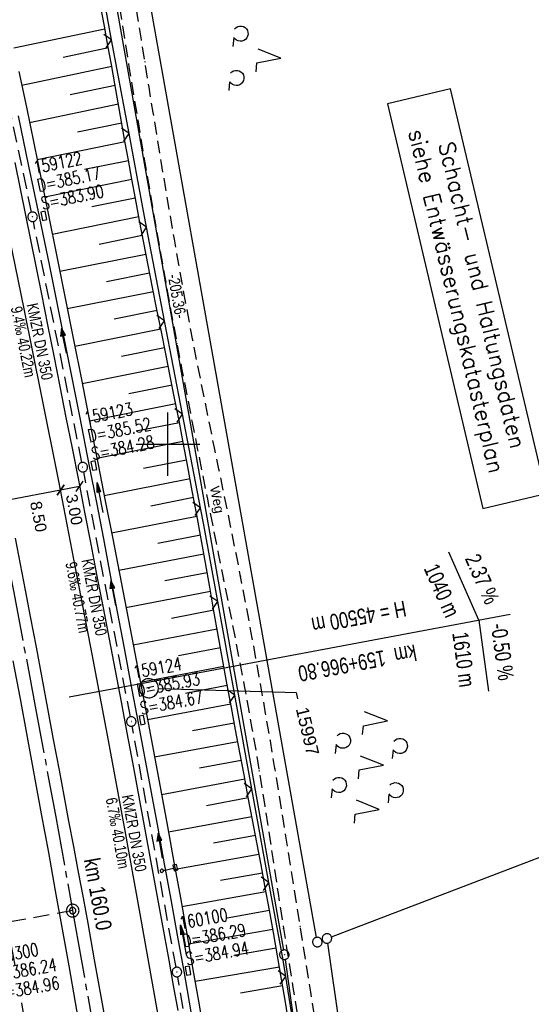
# Model space of a CAD drawing. Extents: x 510974 to 511465, y 465323 to 466289.
# Tile 11 of 43: x 511277 to 511357, y 465512 to 465667. Entities that reach past the tile are written whole.
import ezdxf
from ezdxf import colors
from ezdxf.entities.mleader import LeaderData, LeaderLine
from ezdxf.math import Vec2, Vec3

# ---------------------------------------------------------------- set-up
doc = ezdxf.new("R2010")
doc.units = 0
doc.header["$LTSCALE"] = 10
doc.header["$MEASUREMENT"] = 0
for name, pattern in [('ACHSE', [5.5, 4, -0.5, 0.5, -0.5]), ('AUSGEZOGEN', [0]), ('LT00', [0]), ('LT02', [0.4, 0.2, -0.2]), ('LT11', [0.3, 0.2, -0.1]), ('LT17', [0.15, 0.1, -0.05]), ('STRICHLINIE2', [0.375, 0.25, -0.125])]:
    doc.linetypes.add(name, pattern=pattern)
doc.layers.get('0').update_dxf_attribs({"linetype": 'LT00'})
for name, color, linetype in [('--EK_FBR', 1, 'LT00'), ('--EK_Halt-Pfeil', 4, 'LT00'), ('--EK_Haltung', 7, 'STRICHLINIE2'), ('--EK_Haltung-Text', 140, 'LT00'), ('--EK_Schacht-Text', 5, 'LT00'), ('--EK_ST-93-1', 30, 'LT17'), ('--EL_DFK_AB_L', 21, 'LT00'), ('--EL_DFK_AB_P', 7, 'LT00'), ('--EL_Halt-Pfeil', 4, 'LT00'), ('--EL_Haltung', 182, 'STRICHLINIE2'), ('--EL_Haltung-Text', 182, 'LT00'), ('--EL_TEXT_KASTEN', 182, 'Continuous'), ('-AX-093', 35, 'ACHSE'), ('-GRA-20O', 20, 'LT00'), ('-ST-93-1', 250, 'LT00'), ('-ST-93-5', 250, 'LT00'), ('ABSTAND', 8, 'LT00'), ('BEMAßUNG', 255, 'Continuous'), ('DFK_AB_L', 21, 'LT00'), ('DFK_AB_P', 7, 'LT00'), ('DFK_GZPKT', 250, 'LT00'), ('DFK_KATASTER', 250, 'LT00'), ('DFK_NUTZUNG', 250, 'LT00'), ('FELDWEG_TEXT', 1, 'Continuous'), ('FESTPKT_TEXT_A', 211, 'LT00'), ('PFEIL', 140, 'AUSGEZOGEN'), ('V102_AFBR_BAB', 250, 'LT00'), ('V102_BOESCH', 250, 'LT00'), ('V102_BOSCHUNG', 250, 'LT00'), ('V102_FELDWEG', 250, 'LT11'), ('V102_GRABEN', 250, 'LT00'), ('V102_KA_PRUF', 182, 'LT00'), ('V102_LD_MARK', 250, 'LT00'), ('V102_LG_MARK', 51, 'LT02'), ('V102_PKT_AU', 211, 'LT00'), ('V102_RASTER', 250, 'LT00'), ('V102_SCHILD_K', 1, 'LT00'), ('V102_SINKK', 182, 'LT00'), ('V102_ZAUN', 40, 'LT00')]:
    doc.layers.add(name, color=color, linetype=linetype)
doc.styles.add('Arial', font='ARIAL.TTF')
doc.styles.add('Arial Fett', font='txt', dxfattribs={"width": 0.8})
doc.styles.add('Beschrift', font='ARIAL.TTF')
doc.styles.add('Haltungsbeschriftung', font='ARIAL.TTF', dxfattribs={"width": 0.75})
doc.styles.add('ROMANS', font='romans.shx', dxfattribs={"width": 0.8})
doc.styles.add('schachtbeschriftung', font='romans.shx', dxfattribs={"width": 0.75, "height": 2})
doc.styles.get("Standard").update_dxf_attribs({"font": 'ARIAL.TTF'})

# ---------------------------------------------------------------- blocks, each defined once
blk = doc.blocks.new('SYMB7010')
at = {"color": 0, "linetype": 'ByBlock'}
for points in [[(-0.031408, 0.499213), (-0.093728, 0.49134), (-0.15457, 0.475719), (-0.212975, 0.452595), (-0.268021, 0.422333), (-0.31884, 0.385411), (-0.36463, 0.342411), (-0.40467, 0.29401), (-0.438329, 0.240973), (-0.465074, 0.184136), (-0.484486, 0.124395), (-0.496256, 0.062692), (-0.5002, 0)], [(-0.5002, 0), (-0.496256, -0.062692), (-0.484486, -0.124395), (-0.465075, -0.184136), (-0.438329, -0.240973), (-0.404671, -0.29401), (-0.36463, -0.342411), (-0.31884, -0.385411), (-0.268021, -0.422333), (-0.212975, -0.452595), (-0.154571, -0.475719), (-0.093728, -0.49134), (-0.031408, -0.499213), (0.031408, -0.499213)], [(0.5002, 0), (0.496256, 0.062692), (0.484485, 0.124395), (0.465074, 0.184136), (0.438329, 0.240973), (0.40467, 0.29401), (0.36463, 0.342411), (0.31884, 0.385411), (0.268021, 0.422333), (0.212975, 0.452595), (0.15457, 0.475719), (0.093728, 0.49134), (0.031408, 0.499213), (-0.031408, 0.499213)], [(0.031408, -0.499213), (0.093728, -0.491341), (0.15457, -0.475719), (0.212975, -0.452595), (0.268021, -0.422333), (0.31884, -0.385411), (0.36463, -0.342411), (0.404671, -0.294011), (0.438329, -0.240974), (0.465075, -0.184136), (0.484486, -0.124395), (0.496256, -0.062692), (0.500201, 0)]]:
    blk.add_lwpolyline(points, dxfattribs=at)
blk = doc.blocks.new('SYMB0003')
at = {"color": 0, "linetype": 'ByBlock'}
for p, q in [((-0.015712, 0), (0.010166, 0.012015)), ((0, -0.021257), (-0.015712, 0)), ((0.010166, 0.012015), (0, -0.021257))]:
    blk.add_line(p, q, dxfattribs=at)
for points in [[(-0.031395, 0.499013), (-0.093691, 0.491144), (-0.154509, 0.475528), (-0.21289, 0.452414), (-0.267913, 0.422164), (-0.318712, 0.385257), (-0.364484, 0.342274), (-0.404509, 0.293893), (-0.438154, 0.240877), (-0.464888, 0.184062), (-0.484292, 0.124345), (-0.496058, 0.062667), (-0.5, 0)], [(-0.5, 0), (-0.496058, -0.062667), (-0.484292, -0.124345), (-0.464888, -0.184062), (-0.438154, -0.240877), (-0.404509, -0.293893), (-0.364485, -0.342274), (-0.318712, -0.385257), (-0.267914, -0.422164), (-0.21289, -0.452414), (-0.154509, -0.475529), (-0.093691, -0.491144), (-0.031395, -0.499014), (0.031395, -0.499014)], [(0.5, 0), (0.496057, 0.062667), (0.484292, 0.124345), (0.464888, 0.184062), (0.438153, 0.240877), (0.404509, 0.293893), (0.364484, 0.342274), (0.318712, 0.385257), (0.267913, 0.422164), (0.21289, 0.452414), (0.154509, 0.475528), (0.093691, 0.491144), (0.031395, 0.499013), (-0.031395, 0.499013)], [(0.031395, -0.499014), (0.093691, -0.491144), (0.154509, -0.475529), (0.21289, -0.452414), (0.267914, -0.422164), (0.318712, -0.385257), (0.364485, -0.342274), (0.404509, -0.293893), (0.438154, -0.240877), (0.464889, -0.184062), (0.484292, -0.124345), (0.496058, -0.062667), (0.5, 0)]]:
    blk.add_lwpolyline(points, dxfattribs=at)
blk = doc.blocks.new('SYMB7200')
at = {"color": 0, "linetype": 'ByBlock'}
for p, q in [((-0.255, 0.315), (-0.115, 0.315)), ((0.445, 0.315), (0.585, 0.315)), ((0, 0.185), (-0.11, -0.185)), ((0.7, 0.185), (0.59, -0.185)), ((-0.255, -0.585), (-0.115, -0.585)), ((0.445, -0.585), (0.585, -0.585))]:
    blk.add_line(p, q, dxfattribs=at)
for points in [[(-0.393816, 0.316692), (-0.416239, 0.337055), (-0.432849, 0.362384), (-0.442589, 0.391064), (-0.444836, 0.42127), (-0.439449, 0.451077), (-0.426769, 0.478585), (-0.407606, 0.502042), (-0.38318, 0.519953), (-0.355047, 0.531177), (-0.325, 0.535), (-0.294953, 0.531177), (-0.26682, 0.519953), (-0.242394, 0.502042), (-0.223231, 0.478585), (-0.210551, 0.451077), (-0.205164, 0.42127), (-0.207411, 0.391064), (-0.21715, 0.362383), (-0.233761, 0.337055), (-0.256184, 0.316692)], [(0.306184, 0.316692), (0.283761, 0.337055), (0.267151, 0.362383), (0.257411, 0.391064), (0.255164, 0.42127), (0.260551, 0.451077), (0.273231, 0.478585), (0.292394, 0.502042), (0.31682, 0.519953), (0.344953, 0.531177), (0.375, 0.535), (0.405047, 0.531177), (0.43318, 0.519953), (0.457606, 0.502041), (0.476769, 0.478585), (0.489449, 0.451077), (0.494836, 0.42127), (0.492589, 0.391064), (0.48285, 0.362383), (0.466239, 0.337055), (0.443816, 0.316692)], [(-0.45, -0.185), (-0.59, -0.185), (-0.7, 0.185), (-0.81, -0.185)], [(0.25, -0.185), (0.11, -0.185), (0, 0.185)], [(0.95, -0.185), (0.81, -0.185), (0.7, 0.185)], [(-0.393815, -0.583308), (-0.416239, -0.562945), (-0.432849, -0.537616), (-0.442589, -0.508936), (-0.444836, -0.47873), (-0.439448, -0.448923), (-0.426769, -0.421415), (-0.407606, -0.397958), (-0.38318, -0.380047), (-0.355047, -0.368823), (-0.325, -0.365), (-0.294953, -0.368823), (-0.26682, -0.380047), (-0.242394, -0.397959), (-0.223231, -0.421415), (-0.210551, -0.448923), (-0.205164, -0.47873), (-0.207411, -0.508936), (-0.217151, -0.537617), (-0.233761, -0.562945), (-0.256184, -0.583308)], [(0.306185, -0.583308), (0.283761, -0.562945), (0.267151, -0.537616), (0.257411, -0.508936), (0.255164, -0.47873), (0.260552, -0.448923), (0.273231, -0.421415), (0.292394, -0.397958), (0.31682, -0.380047), (0.344953, -0.368823), (0.375, -0.365), (0.405047, -0.368823), (0.43318, -0.380047), (0.457606, -0.397959), (0.476769, -0.421415), (0.489449, -0.448923), (0.494836, -0.47873), (0.492589, -0.508936), (0.482849, -0.537617), (0.466239, -0.562945), (0.443815, -0.583308)]]:
    blk.add_lwpolyline(points, dxfattribs=at)
blk = doc.blocks.new('Pfreil3')
at = {"layer": 'PFEIL'}
blk.add_hatch(color=256, dxfattribs=at).paths.add_polyline_path([(-1.55, 0.27), (-1.55, -0.27), (0, 0)])
for p, q in [((-1.55, 0), (-4.83, 0)), ((-1.55, -0.27), (-1.55, 0.27)), ((-1.55, 0.27), (0, 0)), ((0, 0), (-1.55, -0.27))]:
    blk.add_line(p, q, dxfattribs=at)
blk = doc.blocks.new('SYMB0011')
at = {"color": 0, "linetype": 'ByBlock'}
for p, q in [((0.5, 0), (-0.5, 0)), ((0, 0.5), (0, -0.5))]:
    blk.add_line(p, q, dxfattribs=at)
blk = doc.blocks.new('SYMB1263')
at = {"color": 0, "linetype": 'ByBlock'}
for p, q in [((0.014231, 0.098982), (-0.014231, 0.098982)), ((-0.014231, -0.098982), (0.014232, -0.098982))]:
    blk.add_line(p, q, dxfattribs=at)
for points in [[(0, 0.1), (0, 0.75), (0.18, 0.75), (0.18, 1), (-0.18, 1), (-0.18, 0.75), (0, 0.75)], [(-0.014231, 0.098982), (-0.041542, 0.090963), (-0.065486, 0.075575), (-0.084125, 0.054064), (-0.095949, 0.028173), (-0.1, 0)], [(-0.1, 0), (-0.095949, -0.028173), (-0.084125, -0.054064), (-0.065486, -0.075575), (-0.041541, -0.090963), (-0.014231, -0.098982)], [(0.1, 0), (0.095949, 0.028173), (0.084125, 0.054064), (0.065486, 0.075575), (0.041541, 0.090963), (0.014231, 0.098982)], [(0.014232, -0.098982), (0.041542, -0.090963), (0.065486, -0.075575), (0.084125, -0.054064), (0.095949, -0.028173), (0.1, 0)]]:
    blk.add_lwpolyline(points, dxfattribs=at)
blk = doc.blocks.new('SYMB0024')
at = {"color": 0, "linetype": 'ByBlock'}
for p, q in [((-0.5, 0.5), (0, 0)), ((0, 0), (0.5, 0.5))]:
    blk.add_line(p, q, dxfattribs=at)
blk = doc.blocks.new('_Oblique')
at = {"color": 0, "linetype": 'ByBlock', "lineweight": -2}
blk.add_line((-0.5, -0.5), (0.5, 0.5), dxfattribs=at)
blk = doc.blocks.new('_None')
blk = doc.blocks.new('SYMB0652')
at = {"color": 0, "linetype": 'ByBlock'}
blk.add_lwpolyline([(-0.15, -0.075), (0.15, -0.075), (0.15, 0.075), (-0.15, 0.075), (-0.15, -0.075)], dxfattribs=at)
blk = doc.blocks.new('SYMB0070')
at = {"color": 0, "linetype": 'ByBlock'}
for p, q in [((-0.5, 0), (0.2, 0)), ((0.5, 0), (0.2, 0.1)), ((0.2, 0.1), (0.2, 0)), ((0.468, 0), (0.21, 0.086)), ((0.21, 0.086), (0.21, -0.086)), ((0.21, -0.086), (0.468, 0)), ((0.22, -0.072), (0.437, 0)), ((0.23, -0.058), (0.405, 0)), ((0.24, -0.045), (0.374, 0)), ((0.342, 0), (0.25, 0.031)), ((0.25, 0.031), (0.25, -0.031)), ((0.25, -0.031), (0.342, 0)), ((0.26, -0.017), (0.31, 0)), ((0.27, -0.003), (0.279, 0))]:
    blk.add_line(p, q, dxfattribs=at)
for points in [[(0.2, 0), (0.2, -0.1), (0.5, 0)], [(0.437, 0), (0.22, 0.072), (0.22, -0.072)], [(0.405, 0), (0.23, 0.058), (0.23, -0.058)], [(0.374, 0), (0.24, 0.045), (0.24, -0.045)], [(0.31, 0), (0.26, 0.017), (0.26, -0.017)], [(0.279, 0), (0.27, 0.003), (0.27, -0.003)]]:
    blk.add_lwpolyline(points, dxfattribs=at)
blk = doc.blocks.new('SYMB7201')
at = {"color": 0, "linetype": 'ByBlock'}
for p, q in [((0, 0.385), (-0.11, 0.015)), ((-0.255, -0.385), (-0.115, -0.385)), ((0.445, -0.385), (0.585, -0.385))]:
    blk.add_line(p, q, dxfattribs=at)
for points in [[(0.25, 0.015), (0.11, 0.015), (0, 0.385)], [(-0.393816, -0.383308), (-0.416239, -0.362945), (-0.432849, -0.337617), (-0.442589, -0.308936), (-0.444836, -0.27873), (-0.439449, -0.248923), (-0.426769, -0.221415), (-0.407606, -0.197958), (-0.38318, -0.180047), (-0.355047, -0.168823), (-0.325, -0.165), (-0.294953, -0.168823), (-0.26682, -0.180047), (-0.242394, -0.197959), (-0.223231, -0.221415), (-0.210551, -0.248923), (-0.205164, -0.27873), (-0.207411, -0.308936), (-0.21715, -0.337617), (-0.233761, -0.362945), (-0.256184, -0.383308)], [(0.306185, -0.383308), (0.283761, -0.362945), (0.267151, -0.337617), (0.257411, -0.308936), (0.255164, -0.27873), (0.260552, -0.248923), (0.273231, -0.221415), (0.292394, -0.197958), (0.31682, -0.180047), (0.344953, -0.168823), (0.375, -0.165), (0.405047, -0.168823), (0.43318, -0.180047), (0.457606, -0.197959), (0.476769, -0.221415), (0.489449, -0.248923), (0.494836, -0.27873), (0.492589, -0.308936), (0.48285, -0.337617), (0.466239, -0.362945), (0.443816, -0.383308)]]:
    blk.add_lwpolyline(points, dxfattribs=at)
blk = doc.blocks.new('SYMB2')
at = {"color": 0, "linetype": 'ByBlock', "flags": 128}
for points in [[(-0.031395, 0.499013), (-0.093691, 0.491144), (-0.154509, 0.475528), (-0.21289, 0.452414), (-0.267913, 0.422164), (-0.318712, 0.385257), (-0.364484, 0.342274), (-0.404509, 0.293893), (-0.438154, 0.240877), (-0.464888, 0.184062), (-0.484292, 0.124345), (-0.496058, 0.062667), (-0.5, 0)], [(-0.5, 0), (-0.496058, -0.062667), (-0.484292, -0.124345), (-0.464888, -0.184062), (-0.438154, -0.240877), (-0.404509, -0.293893), (-0.364485, -0.342274), (-0.318712, -0.385257), (-0.267914, -0.422164), (-0.21289, -0.452414), (-0.154509, -0.475529), (-0.093691, -0.491144), (-0.031395, -0.499014), (0.031395, -0.499014)], [(0.5, 0), (0.496057, 0.062667), (0.484292, 0.124345), (0.464888, 0.184062), (0.438153, 0.240877), (0.404509, 0.293893), (0.364484, 0.342274), (0.318712, 0.385257), (0.267913, 0.422164), (0.21289, 0.452414), (0.154509, 0.475528), (0.093691, 0.491144), (0.031395, 0.499013), (-0.031395, 0.499013)], [(0.031395, -0.499014), (0.093691, -0.491144), (0.154509, -0.475529), (0.21289, -0.452414), (0.267914, -0.422164), (0.318712, -0.385257), (0.364485, -0.342274), (0.404509, -0.293893), (0.438154, -0.240877), (0.464889, -0.184062), (0.484292, -0.124345), (0.496058, -0.062667), (0.5, 0)]]:
    blk.add_lwpolyline(points, dxfattribs=at)

msp = doc.modelspace()

# ---------------------------------------------------------------- linework, layer by layer
at = {"layer": '--EK_FBR'}
for points in [[(511275.88, 465644.35), (511276.73, 465640.2), (511277.57, 465636.06), (511278.4, 465631.91), (511279.23, 465627.76), (511280.06, 465623.61), (511281.04, 465618.76), (511282.01, 465613.91), (511282.98, 465609.06), (511283.94, 465604.21), (511284.9, 465599.36), (511285.89, 465594.33), (511286.87, 465589.3), (511287.85, 465584.26), (511288.82, 465579.23), (511289.79, 465574.2), (511290.73, 465569.28), (511291.67, 465564.36), (511292.61, 465559.44), (511293.54, 465554.51), (511294.47, 465549.59), (511295.53, 465543.88), (511296.59, 465538.16), (511297.64, 465532.44), (511298.68, 465526.72), (511299.41, 465522.74), (511300.13, 465518.75), (511300.84, 465514.76), (511301.55, 465510.78)], [(511275.96, 465585.21), (511276.75, 465581.1), (511277.53, 465576.98), (511278.31, 465572.87), (511279.22, 465568.03), (511280.13, 465563.18), (511281.03, 465558.34), (511281.94, 465553.49), (511282.85, 465548.65), (511283.61, 465544.64), (511284.36, 465540.62), (511285.12, 465536.61), (511285.87, 465532.59), (511286.62, 465528.57), (511287.36, 465524.56), (511288.4, 465518.79), (511289.44, 465513.03), (511290.46, 465507.26)], [(511286.45, 465506.34), (511285.44, 465512.09), (511284.42, 465517.84), (511283.4, 465523.59), (511282.31, 465529.65), (511281.22, 465535.71), (511280.11, 465541.77), (511279, 465547.83), (511277.88, 465553.85), (511276.76, 465559.87), (511275.63, 465565.88)]]:
    msp.add_lwpolyline(points, dxfattribs=at)
at = {"layer": '--EK_Haltung'}
for p, q in [((511278.52, 465636.53), (511270.57, 465674.38)), ((511286.45, 465597.11), (511278.82, 465635.06)), ((511294.08, 465557.06), (511286.73, 465595.63)), ((511301.27, 465517.61), (511294.36, 465555.59)), ((511308.02, 465477.84), (511301.53, 465516.13))]:
    msp.add_line(p, q, dxfattribs=at)
at = {"layer": '--EK_ST-93-1', "ltscale": 2.5}
msp.add_line((511284.99, 465526.53), (511245.62, 465519.42), dxfattribs=at)
at = {"layer": '--EL_DFK_AB_L'}
for p, q in [((511282.68, 465721.07), (511318.19, 465520.33)), ((511318.43, 465518.85), (511337.63, 465383.23))]:
    msp.add_line(p, q, dxfattribs=at)
at = {"layer": '--EL_Haltung'}
for p, q in [((511278.52, 465636.53), (511270.57, 465674.38)), ((511286.45, 465597.11), (511278.82, 465635.06)), ((511294.08, 465557.06), (511286.73, 465595.63)), ((511301.27, 465517.61), (511294.36, 465555.59)), ((511308.02, 465477.84), (511301.53, 465516.13))]:
    msp.add_line(p, q, dxfattribs=at)
at = {"layer": '--EL_TEXT_KASTEN'}
msp.add_lwpolyline([(511334.56, 465653.59), (511349.6, 465589.86), (511359.55, 465592.21), (511344.51, 465655.94)], close=True, dxfattribs=at)
at = {"layer": '-AX-093', "ltscale": 0.2}
msp.add_lwpolyline([(511256.78, 465669.74), (511260.5, 465652.15), (511264.17, 465634.55), (511267.76, 465616.93), (511271.28, 465599.3), (511274.73, 465581.66), (511275.65, 465576.92), (511279, 465559.25), (511282.27, 465541.58), (511285.46, 465523.88), (511288.58, 465506.18), (511291.61, 465488.46), (511294.57, 465470.73), (511297.45, 465452.98), (511300.25, 465435.22), (511302.97, 465417.45), (511305.61, 465399.67), (511308.17, 465381.87), (511310.65, 465364.07), (511312.22, 465352.48)], dxfattribs=at)
at = {"layer": '-GRA-20O'}
for p, q in [((511348.94, 465572.29), (511344.21, 465582.96)), ((511297.13, 465562.58), (511353.86, 465573.21)), ((511348.94, 465572.29), (511350.46, 465561.12)), ((511284.42, 465560.2), (511297.13, 465562.58))]:
    msp.add_line(p, q, dxfattribs=at)
at = {"layer": 'BEMAßUNG'}
for p, q in [((511283.08, 465592.76), (511274.82, 465591.15)), ((511286.08, 465593.35), (511283.08, 465592.76))]:
    msp.add_line(p, q, dxfattribs=at)
at = {"layer": 'DFK_AB_L'}
for p, q in [((511282.68, 465721.07), (511318.19, 465520.33)), ((511318.43, 465518.85), (511337.63, 465383.23))]:
    msp.add_line(p, q, dxfattribs=at)
at = {"layer": 'DFK_KATASTER'}
for p, q in [((511323.39, 465522.32), (511294.4, 465685.09)), ((511325.73, 465522.42), (511373.79, 465540.8)), ((511324.22, 465521.84), (511324.33, 465521.89)), ((511325.14, 465521.41), (511330.95, 465480.34))]:
    msp.add_line(p, q, dxfattribs=at)
at = {"layer": 'V102_AFBR_BAB'}
for points in [[(511275.88, 465644.35), (511276.73, 465640.2), (511277.57, 465636.06), (511278.4, 465631.91), (511279.23, 465627.76), (511280.06, 465623.61), (511281.04, 465618.76), (511282.01, 465613.91), (511282.98, 465609.06), (511283.94, 465604.21), (511284.9, 465599.36), (511285.89, 465594.33), (511286.87, 465589.3), (511287.85, 465584.26), (511288.82, 465579.23), (511289.79, 465574.2), (511290.73, 465569.28), (511291.67, 465564.36), (511292.61, 465559.44), (511293.54, 465554.51), (511294.47, 465549.59), (511295.53, 465543.88), (511296.59, 465538.16), (511297.64, 465532.44), (511298.68, 465526.72), (511299.41, 465522.74), (511300.13, 465518.75), (511300.84, 465514.76), (511301.55, 465510.78)], [(511275.96, 465585.21), (511276.75, 465581.1), (511277.53, 465576.98), (511278.31, 465572.87), (511279.22, 465568.03), (511280.13, 465563.18), (511281.03, 465558.34), (511281.94, 465553.49), (511282.85, 465548.65), (511283.61, 465544.64), (511284.36, 465540.62), (511285.12, 465536.61), (511285.87, 465532.59), (511286.62, 465528.57), (511287.36, 465524.56), (511288.4, 465518.79), (511289.44, 465513.03), (511290.46, 465507.26)], [(511286.45, 465506.34), (511285.44, 465512.09), (511284.42, 465517.84), (511283.4, 465523.59), (511282.31, 465529.65), (511281.22, 465535.71), (511280.11, 465541.77), (511279, 465547.83), (511277.88, 465553.85), (511276.76, 465559.87), (511275.63, 465565.88)]]:
    msp.add_lwpolyline(points, dxfattribs=at)
at = {"layer": 'V102_BOESCH'}
msp.add_lwpolyline([(511319.09, 465508.44), (511318.48, 465512.1), (511317.86, 465515.76), (511317.24, 465519.42), (511316.6, 465523.08), (511315.96, 465526.63), (511315.31, 465530.18), (511314.66, 465533.72), (511313.99, 465537.27), (511313.32, 465540.81), (511312.65, 465544.36), (511311.98, 465547.9), (511311.31, 465551.45), (511310.64, 465554.99), (511309.98, 465558.54), (511309.29, 465562.33), (511308.6, 465566.12), (511307.92, 465569.91), (511307.24, 465573.7), (511306.57, 465577.49), (511305.89, 465581.28), (511305.21, 465585.08), (511304.52, 465588.87), (511303.83, 465592.65), (511303.13, 465596.44), (511302.41, 465600.23), (511301.74, 465603.72), (511301.05, 465607.22), (511300.36, 465610.72), (511299.66, 465614.21), (511298.96, 465617.7), (511298.26, 465621.2), (511297.56, 465624.69), (511296.87, 465628.19), (511296.19, 465631.69), (511295.52, 465635.19), (511294.86, 465638.69), (511294.3, 465641.7), (511293.76, 465644.71), (511293.22, 465647.72), (511292.69, 465650.74), (511292.16, 465653.75), (511291.62, 465656.76), (511291.09, 465659.78), (511290.55, 465662.79), (511290, 465665.8), (511289.44, 465668.81)], dxfattribs=at)
at = {"layer": 'V102_BOSCHUNG'}
for p, q in [((511275.74, 465662.4), (511290.07, 465665.41)), ((511283.48, 465660.96), (511290.61, 465662.46)), ((511276.97, 465656.53), (511291.14, 465659.51)), ((511284.62, 465655.07), (511291.66, 465656.55)), ((511278.19, 465650.67), (511292.19, 465653.58)), ((511285.75, 465649.18), (511292.71, 465650.61)), ((511279.4, 465644.82), (511293.24, 465647.65)), ((511286.88, 465643.29), (511293.76, 465644.69)), ((511280.6, 465638.94), (511294.3, 465641.74)), ((511288.02, 465637.4), (511294.84, 465638.79)), ((511281.79, 465633.06), (511295.39, 465635.84)), ((511289.17, 465631.51), (511295.96, 465632.88)), ((511282.97, 465627.21), (511296.53, 465629.92)), ((511290.34, 465625.62), (511297.11, 465626.96)), ((511284.15, 465621.34), (511297.7, 465624.02)), ((511291.51, 465619.74), (511298.28, 465621.08)), ((511285.32, 465615.45), (511298.87, 465618.14)), ((511292.68, 465613.85), (511299.46, 465615.2)), ((511286.48, 465609.57), (511300.05, 465612.25)), ((511293.85, 465607.97), (511300.64, 465609.31)), ((511287.64, 465603.68), (511301.22, 465606.37)), ((511295.01, 465602.08), (511301.79, 465603.43)), ((511288.8, 465597.79), (511302.36, 465600.48)), ((511296.15, 465596.19), (511302.92, 465597.53)), ((511289.96, 465591.9), (511303.47, 465594.58)), ((511297.28, 465590.3), (511304.02, 465591.62)), ((511291.1, 465586.04), (511304.56, 465588.66)), ((511298.39, 465584.4), (511305.1, 465585.69)), ((511292.25, 465580.16), (511305.63, 465582.74)), ((511299.49, 465578.5), (511306.16, 465579.78)), ((511293.39, 465574.27), (511306.68, 465576.83)), ((511300.58, 465572.6), (511307.21, 465573.88)), ((511294.52, 465568.38), (511307.74, 465570.92)), ((511301.68, 465566.7), (511308.27, 465567.97)), ((511295.65, 465562.49), (511308.8, 465565.02)), ((511302.77, 465560.8), (511309.34, 465562.05)), ((511296.77, 465556.62), (511309.88, 465559.09)), ((511303.87, 465554.91), (511310.43, 465556.13)), ((511297.88, 465550.74), (511310.98, 465553.18)), ((511304.98, 465549.01), (511311.54, 465550.23)), ((511298.98, 465544.84), (511312.09, 465547.28)), ((511306.09, 465543.11), (511312.65, 465544.33)), ((511300.06, 465538.95), (511313.22, 465541.37)), ((511307.19, 465537.21), (511313.78, 465538.41)), ((511301.13, 465533.07), (511314.33, 465535.45)), ((511308.27, 465531.31), (511314.88, 465532.5)), ((511302.19, 465527.18), (511315.43, 465529.54)), ((511309.34, 465525.41), (511315.97, 465526.58)), ((511303.23, 465521.3), (511316.5, 465523.61)), ((511310.39, 465519.5), (511317.02, 465520.66)), ((511304.26, 465515.4), (511317.54, 465517.69)), ((511311.4, 465513.59), (511318.04, 465514.72))]:
    msp.add_line(p, q, dxfattribs=at)
at = {"layer": 'V102_FELDWEG', "flags": 128}
for points in [[(511263.37, 466244.57), (511263.65, 466241.52), (511264.31, 466234.37), (511264.96, 466227.23), (511265.61, 466220.08), (511266.36, 466211.65), (511267.11, 466203.22), (511267.85, 466194.79), (511268.58, 466186.36), (511269.31, 466177.93), (511269.82, 466172), (511270.34, 466166.07), (511270.85, 466160.14), (511271.36, 466154.21), (511271.88, 466148.28), (511272.4, 466142.35), (511272.92, 466136.42), (511273.32, 466132.02), (511273.72, 466127.62), (511274.12, 466123.22), (511274.51, 466118.81), (511274.91, 466114.41), (511275.29, 466110), (511275.68, 466105.6), (511276.05, 466101.2), (511276.41, 466096.79), (511276.76, 466092.38), (511277.07, 466088.35), (511277.36, 466084.31), (511277.65, 466080.27), (511277.93, 466076.23), (511278.21, 466072.19), (511278.48, 466068.15), (511278.75, 466064.11), (511279.02, 466060.07), (511279.29, 466056.03), (511279.56, 466051.99), (511279.93, 466046.56), (511280.31, 466041.14), (511280.69, 466035.71), (511281.08, 466030.29), (511281.47, 466024.86), (511281.85, 466019.44), (511282.24, 466014.01), (511282.62, 466008.59), (511282.9, 466004.49), (511283.19, 466000.39), (511283.47, 465996.29), (511283.76, 465992.19), (511284.05, 465988.09), (511284.34, 465983.99), (511284.65, 465979.89), (511284.96, 465975.79), (511285.28, 465971.69), (511285.61, 465967.6), (511285.94, 465963.59), (511286.29, 465959.58), (511286.65, 465955.58), (511287.01, 465951.57), (511287.38, 465947.56), (511287.75, 465943.56), (511288.12, 465939.55), (511288.48, 465935.55), (511288.85, 465931.54), (511289.21, 465927.53), (511289.56, 465923.53), (511289.9, 465919.52), (511290.16, 465916.33), (511290.42, 465913.14), (511290.68, 465909.95), (511290.93, 465906.76), (511291.19, 465903.57), (511291.46, 465900.38), (511291.73, 465897.19), (511292.02, 465894), (511292.32, 465890.82), (511292.57, 465888.22), (511292.84, 465885.61), (511293.11, 465883.01), (511293.38, 465880.41), (511293.65, 465877.81), (511293.93, 465875.21), (511294.2, 465872.61), (511294.46, 465870.01), (511294.72, 465867.41), (511294.96, 465864.81), (511295.24, 465861.6), (511295.51, 465858.4), (511295.76, 465855.19), (511295.99, 465851.98), (511296.21, 465848.77), (511296.43, 465845.57), (511296.63, 465842.36), (511296.83, 465839.15), (511297.15, 465833.89), (511297.46, 465828.63), (511297.77, 465823.38), (511298.07, 465818.12), (511298.36, 465812.86), (511298.66, 465807.61), (511298.95, 465802.35), (511298.68, 465798.8), (511298.32, 465795.25), (511297.89, 465791.72), (511297.37, 465788.2), (511296.76, 465784.69), (511296.08, 465781.19), (511295.31, 465777.71), (511294.46, 465774.25), (511293.53, 465770.81), (511292.52, 465767.4), (511291.43, 465764.01), (511290.27, 465760.64), (511289.89, 465759.33), (511289.52, 465758.02), (511289.16, 465756.71), (511288.81, 465755.4), (511288.48, 465754.08), (511288.17, 465752.76), (511287.88, 465751.44), (511287.63, 465750.11), (511287.36, 465748.47), (511287.14, 465746.83), (511286.96, 465745.19), (511286.81, 465743.53), (511286.7, 465741.88), (511286.61, 465740.22), (511286.54, 465738.56), (511286.49, 465736.89), (511286.45, 465735.23), (511286.41, 465732.85), (511286.38, 465730.48), (511286.37, 465728.1), (511286.38, 465725.73), (511286.41, 465723.36), (511286.47, 465720.99), (511286.55, 465718.62), (511286.67, 465716.17), (511286.81, 465713.73), (511286.98, 465711.29), (511287.17, 465708.85), (511287.39, 465706.41), (511287.62, 465703.97), (511287.87, 465701.53), (511288.26, 465698.01), (511288.68, 465694.49), (511289.12, 465690.98), (511289.58, 465687.46), (511290.07, 465683.95), (511290.57, 465680.45), (511291.09, 465676.94), (511291.63, 465673.44), (511292.17, 465669.94), (511292.73, 465666.44), (511293.29, 465662.94), (511293.86, 465659.44), (511294.66, 465654.59), (511295.46, 465649.73), (511296.27, 465644.88), (511297.1, 465640.03), (511297.93, 465635.18), (511298.78, 465630.34), (511299.64, 465625.49), (511300.52, 465620.66), (511301.42, 465615.82), (511302.2, 465611.69), (511303, 465607.56), (511303.8, 465603.43), (511304.62, 465599.3), (511305.44, 465595.17), (511306.26, 465591.05), (511307.09, 465586.92), (511307.91, 465582.8), (511308.74, 465578.67), (511309.41, 465575.33), (511310.07, 465571.99), (511310.72, 465568.64), (511311.37, 465565.29), (511312, 465561.94), (511312.62, 465558.59), (511313.22, 465555.24), (511313.81, 465551.88), (511314.37, 465548.52), (511314.82, 465545.77), (511315.25, 465543.02), (511315.68, 465540.26), (511316.09, 465537.51), (511316.51, 465534.75), (511316.92, 465532), (511317.33, 465529.24), (511317.75, 465526.48), (511318.18, 465523.73), (511318.67, 465520.62), (511319.17, 465517.51), (511319.68, 465514.41), (511320.2, 465511.3), (511320.72, 465508.2), (511321.24, 465505.09), (511321.77, 465501.99), (511322.29, 465498.88), (511322.81, 465495.78), (511323.32, 465492.67), (511324.05, 465488.13), (511324.77, 465483.58), (511325.48, 465479.03), (511326.17, 465474.47), (511326.85, 465469.92), (511327.52, 465465.36), (511328.18, 465460.8), (511328.84, 465456.24), (511329.49, 465451.68), (511330.14, 465447.12), (511330.78, 465442.56)], [(511345.52, 465480.97), (511344.5, 465480.78), (511343.47, 465480.58), (511342.43, 465480.37), (511341.38, 465480.15), (511340.3, 465479.91), (511339.19, 465479.65), (511338.05, 465479.37), (511337.34, 465479.18), (511336.62, 465478.99), (511335.89, 465478.81), (511335.16, 465478.64), (511334.44, 465478.5), (511333.74, 465478.4), (511333.05, 465478.34), (511332.38, 465478.34), (511331.74, 465478.4), (511331.14, 465478.53), (511330.57, 465478.75), (511330.05, 465479.05), (511329.67, 465479.37), (511329.31, 465479.73), (511328.98, 465480.14), (511328.66, 465480.58), (511328.35, 465481.04), (511328.05, 465481.51), (511325.84, 465493.05), (511325, 465498.21), (511324.16, 465503.37), (511323.33, 465508.53), (511322.49, 465513.69), (511321.66, 465518.86), (511320.83, 465524.02), (511320.27, 465527.58), (511319.7, 465531.14), (511319.14, 465534.7), (511318.57, 465538.26), (511318, 465541.82), (511317.42, 465545.38), (511316.84, 465548.94), (511316.12, 465553.26), (511315.38, 465557.59), (511314.63, 465561.91), (511313.86, 465566.23), (511313.07, 465570.55), (511312.26, 465574.86), (511311.44, 465579.17), (511310.77, 465582.55), (511310.09, 465585.93), (511309.41, 465589.31), (511308.72, 465592.68), (511308.02, 465596.06), (511307.32, 465599.44), (511306.63, 465602.81), (511305.94, 465606.19), (511305.26, 465609.57), (511304.59, 465612.95), (511303.93, 465616.34), (511303.17, 465620.31), (511302.44, 465624.29), (511301.72, 465628.27), (511301.02, 465632.25), (511300.33, 465636.24), (511299.65, 465640.22), (511298.98, 465644.21), (511298.32, 465648.21), (511297.67, 465652.2), (511297.02, 465656.19), (511296.38, 465660.18), (511295.81, 465663.65), (511295.26, 465667.12), (511294.7, 465670.59), (511294.15, 465674.06), (511293.61, 465677.53), (511293.09, 465681.01), (511292.57, 465684.48), (511292.07, 465687.96), (511291.58, 465691.44), (511291.12, 465694.93), (511290.67, 465698.41), (511290.25, 465701.9), (511289.97, 465704.35), (511289.71, 465706.81), (511289.46, 465709.26), (511289.24, 465711.72), (511289.04, 465714.17), (511288.88, 465716.63), (511288.75, 465719.09), (511288.64, 465721.75), (511288.58, 465724.41), (511288.56, 465727.07), (511288.58, 465729.73), (511288.63, 465732.4), (511288.71, 465735.07), (511288.76, 465736.56), (511288.83, 465738.05), (511288.92, 465739.55), (511289.03, 465741.04), (511289.17, 465742.52), (511289.33, 465744), (511289.53, 465745.48), (511289.76, 465746.95), (511290.04, 465748.4), (511290.36, 465749.85), (511290.66, 465751.02), (511290.99, 465752.18), (511291.33, 465753.34), (511291.7, 465754.49), (511292.08, 465755.64), (511292.47, 465756.78), (511292.85, 465757.93), (511293.24, 465759.08), (511293.62, 465760.23), (511294.31, 465762.43), (511294.96, 465764.64), (511295.57, 465766.87), (511296.13, 465769.1), (511296.67, 465771.34), (511297.17, 465773.59), (511297.65, 465775.85), (511298.09, 465778.11), (511298.52, 465780.38), (511298.92, 465782.66), (511299.29, 465784.82), (511299.63, 465786.99), (511299.95, 465789.16), (511300.25, 465791.33), (511300.52, 465793.5), (511300.76, 465795.68), (511300.96, 465797.86), (511301.12, 465800.04), (511301.24, 465802.22), (511301.33, 465804.54), (511301.36, 465806.86), (511301.36, 465809.18), (511301.31, 465811.51), (511301.23, 465813.83), (511301.12, 465816.16), (511300.98, 465818.48), (511300.82, 465820.81), (511300.64, 465823.13), (511300.44, 465825.46), (511300.23, 465827.79), (511300.01, 465830.11), (511299.78, 465832.44), (511299.56, 465834.76), (511299.33, 465837.09), (511299.11, 465839.41), (511298.86, 465842.24), (511298.62, 465845.08), (511298.38, 465847.91), (511298.15, 465850.74), (511297.93, 465853.57), (511297.71, 465856.4), (511297.48, 465859.23), (511297.25, 465862.06), (511297.01, 465864.89), (511296.72, 465868.18), (511296.42, 465871.47), (511296.11, 465874.76), (511295.8, 465878.05), (511295.48, 465881.34), (511295.16, 465884.63), (511294.84, 465887.92), (511294.53, 465891.21), (511294.15, 465895.28), (511293.78, 465899.36), (511293.42, 465903.43), (511293.06, 465907.5), (511292.72, 465911.57), (511292.37, 465915.65), (511292.03, 465919.72), (511291.35, 465927.75), (511290.67, 465935.78), (511289.99, 465943.81), (511289.31, 465951.84), (511288.62, 465959.87), (511287.93, 465967.91), (511287.54, 465972.43), (511287.15, 465976.95), (511286.76, 465981.47), (511286.37, 465986), (511285.99, 465990.52), (511285.62, 465995.04), (511285.26, 465999.57), (511284.9, 466004.09), (511284.56, 466008.62), (511284.24, 466012.96), (511283.94, 466017.3), (511283.64, 466021.64), (511283.36, 466025.99), (511283.07, 466030.33), (511282.8, 466034.67), (511282.52, 466039.02), (511282.25, 466043.36), (511281.98, 466047.71), (511281.7, 466052.05), (511281.38, 466057.11), (511281.05, 466062.18), (511280.71, 466067.24), (511280.36, 466072.3), (511279.99, 466077.36), (511279.62, 466082.42), (511279.22, 466087.48), (511278.81, 466092.54), (511278.47, 466096.54), (511278.12, 466100.54), (511277.77, 466104.54), (511277.4, 466108.54), (511277.03, 466112.54), (511276.66, 466116.54), (511276.28, 466120.54), (511275.91, 466124.54), (511275.54, 466128.54), (511275.17, 466132.53), (511274.8, 466136.54), (511274.39, 466141.14), (511273.99, 466145.75), (511273.6, 466150.36), (511273.21, 466154.97), (511272.82, 466159.58), (511272.43, 466164.19), (511272.05, 466168.8), (511271.66, 466173.41), (511271.27, 466178.02), (511270.67, 466185.07), (511270.06, 466192.11), (511269.44, 466199.15), (511268.81, 466206.2), (511268.18, 466213.24), (511267.55, 466220.28), (511266.77, 466228.87), (511266.57, 466231)]]:
    msp.add_lwpolyline(points, dxfattribs=at)
at = {"layer": 'V102_GRABEN'}
for points in [[(511276.52, 465658.7), (511277.7, 465653.04), (511278.87, 465647.39), (511280.03, 465641.73), (511281.19, 465636.06), (511282.51, 465629.52), (511283.82, 465622.98), (511285.12, 465616.44), (511286.42, 465609.9), (511287.71, 465603.35), (511289, 465596.81), (511290.12, 465591.08), (511291.24, 465585.35), (511292.35, 465579.62), (511293.46, 465573.89), (511294.57, 465568.16), (511295.66, 465562.43), (511296.75, 465556.7), (511297.81, 465551.07), (511298.86, 465545.44), (511299.91, 465539.8), (511300.93, 465534.17), (511301.95, 465528.53), (511302.95, 465522.89), (511303.94, 465517.25), (511304.8, 465512.28), (511305.64, 465507.32)], [(511276.41, 465651.68), (511278.06, 465643.77), (511279.7, 465635.86), (511281.32, 465628.01), (511282.92, 465620.15), (511284.5, 465612.28), (511286.07, 465604.41), (511287.61, 465596.54), (511288.72, 465590.81), (511289.83, 465585.08), (511290.92, 465579.34), (511292.01, 465573.61), (511293.09, 465567.87), (511294.17, 465562.13), (511295.24, 465556.39), (511296.29, 465550.77), (511297.34, 465545.15), (511298.38, 465539.52), (511299.42, 465533.9), (511300.45, 465528.27), (511301.47, 465522.65), (511302.48, 465517.02), (511303.88, 465509.09)]]:
    msp.add_lwpolyline(points, dxfattribs=at)
at = {"layer": 'V102_LD_MARK'}
msp.add_lwpolyline([(511322.49, 465354.91), (511320.71, 465368.01), (511318.48, 465383.87), (511316.19, 465399.72), (511313.84, 465415.56), (511311.43, 465431.39), (511308.45, 465450.35), (511305.38, 465469.29), (511302.21, 465488.22), (511298.96, 465507.13), (511295.62, 465526.03), (511293.15, 465539.66), (511290.63, 465553.3), (511288.07, 465566.92), (511285.46, 465580.53), (511282.81, 465594.14), (511280.11, 465607.74), (511277.37, 465621.32), (511274.59, 465634.9), (511271.76, 465648.47), (511269.86, 465657.5), (511267.94, 465666.53), (511266, 465675.55)], dxfattribs=at)
at = {"layer": 'V102_LG_MARK', "ltscale": 3, "flags": 128}
msp.add_lwpolyline([(511247.05, 465665.1), (511247.82, 465661.59), (511248.58, 465658.07), (511249.35, 465654.56), (511250.11, 465651.04), (511250.86, 465647.52), (511251.61, 465644.01), (511252.36, 465640.38), (511253.11, 465636.75), (511253.84, 465633.12), (511254.58, 465629.49), (511255.3, 465625.85), (511256.03, 465622.22), (511256.76, 465618.59), (511257.55, 465614.66), (511258.34, 465610.73), (511259.13, 465606.8), (511259.91, 465602.87), (511260.69, 465598.94), (511261.47, 465595), (511262.27, 465590.87), (511263.06, 465586.74), (511263.85, 465582.6), (511264.64, 465578.47), (511265.42, 465574.33), (511266.2, 465570.19), (511266.96, 465566.19), (511267.72, 465562.19), (511268.48, 465558.19), (511269.23, 465554.19), (511269.98, 465550.19), (511270.73, 465546.19), (511271.83, 465540.25), (511272.92, 465534.3), (511274, 465528.36), (511275.07, 465522.41), (511275.89, 465517.78), (511276.72, 465513.15), (511277.53, 465508.51), (511278.35, 465503.87), (511279.17, 465499.24), (511279.85, 465495.35), (511280.53, 465491.47), (511281.21, 465487.59), (511281.88, 465483.7), (511282.55, 465479.81), (511283.21, 465475.93), (511283.85, 465472.13), (511284.48, 465468.34), (511285.1, 465464.54), (511285.73, 465460.74)], dxfattribs=at)
at = {"layer": 'V102_RASTER'}
for p, q in [((511300, 465595), (511300, 465605)), ((511295, 465600), (511305, 465600))]:
    msp.add_line(p, q, dxfattribs=at)
at = {"layer": 'V102_ZAUN'}
for p, q in [((511291.13, 465663.65), (511288.39, 465678.4)), ((511293.88, 465648.91), (511291.13, 465663.65)), ((511299.46, 465619.43), (511296.64, 465634.16)), ((511302.29, 465604.7), (511299.46, 465619.43)), ((511305.12, 465589.97), (511302.29, 465604.7)), ((511310.52, 465560.46), (511307.83, 465575.22)), ((511313.21, 465545.7), (511310.52, 465560.46)), ((511315.9, 465530.95), (511313.21, 465545.7)), ((511320.95, 465501.37), (511318.54, 465516.18))]:
    msp.add_line(p, q, dxfattribs=at)
for points in [[(511296.64, 465634.16), (511296.04, 465637.28), (511293.88, 465648.91)], [(511307.83, 465575.22), (511305.63, 465587.27), (511305.12, 465589.97)], [(511318.54, 465516.18), (511318.07, 465519.03), (511315.9, 465530.95)]]:
    msp.add_lwpolyline(points, dxfattribs=at)

# ---------------------------------------------------------------- block references
at = {"layer": '--EK_Halt-Pfeil', "yscale": 4, "zscale": 4}
for p, xscale, rotation in [((511283.62, 465616.28), 3.99999999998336, 101.3532400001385), ((511291.39, 465576.53), 4.000000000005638, 100.7879300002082), ((511298.8, 465536.78), 4.000000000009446, 100.3220499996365)]:
    msp.add_blockref('SYMB0070', p, dxfattribs=dict(at, xscale=xscale, rotation=rotation))
at = {"layer": '--EL_DFK_AB_P', "xscale": 1.500000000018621, "yscale": 1.5, "zscale": 1.5, "rotation": 264.7377099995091}
msp.add_blockref('SYMB0003', (511318.32, 465519.59), dxfattribs=at)
at = {"layer": '--EL_Halt-Pfeil', "yscale": 4, "zscale": 4}
for p, xscale, rotation in [((511283.62, 465616.28), 3.99999999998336, 101.3532400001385), ((511291.39, 465576.53), 4.000000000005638, 100.7879300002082), ((511298.8, 465536.78), 4.000000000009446, 100.3220499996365)]:
    msp.add_blockref('SYMB0070', p, dxfattribs=dict(at, xscale=xscale, rotation=rotation))
at = {"layer": '-ST-93-1', "rotation": 274.1956499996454}
msp.add_blockref('SYMB2', (511284.99, 465526.53), dxfattribs=at)
at = {"layer": '-ST-93-5', "xscale": 1.999999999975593, "yscale": 2, "zscale": 2, "rotation": 274.1956499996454}
msp.add_blockref('SYMB2', (511284.99, 465526.53), dxfattribs=at)
at = {"layer": 'BEMAßUNG', "xscale": 1.4, "yscale": 1.4, "zscale": 1.4}
for p, rotation in [((511286.08, 465593.35), 11.02914374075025), ((511283.08, 465592.76), 191.0291437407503), ((511283.08, 465592.76), 11.02914374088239)]:
    msp.add_blockref('_Oblique', p, dxfattribs=dict(at, rotation=rotation))
at = {"layer": 'DFK_AB_P', "xscale": 1.500000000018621, "yscale": 1.5, "zscale": 1.5, "rotation": 264.7377099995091}
msp.add_blockref('SYMB0003', (511318.32, 465519.59), dxfattribs=at)
at = {"layer": 'DFK_GZPKT', "xscale": 1.500000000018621, "yscale": 1.5, "zscale": 1.5, "rotation": 264.7377099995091}
for p in [(511325.03, 465522.15), (511323.52, 465521.58)]:
    msp.add_blockref('SYMB7010', p, dxfattribs=at)
at = {"layer": 'DFK_NUTZUNG', "yscale": 10, "zscale": 10}
for name, p, xscale, rotation in [('SYMB7201', (511313.95, 465661.14), 10.00000000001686, 264.7377100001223), ('SYMB7200', (511332.07, 465549.61), 9.999999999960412, 264.7377000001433)]:
    msp.add_blockref(name, p, dxfattribs=dict(at, xscale=xscale, rotation=rotation))
at = {"layer": 'PFEIL', "rotation": 100.605953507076}
for p in [(511288.85, 465593.96), (511301.99, 465524.31)]:
    msp.add_blockref('Pfreil3', p, dxfattribs=at)
at = {"layer": 'V102_FELDWEG', "xscale": 0.09999999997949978, "yscale": 0.09999999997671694, "zscale": 0.1, "rotation": 283.2840000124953}
for p in [(511293.86, 465659.44), (511296.38, 465660.18), (511301.42, 465615.82), (511303.93, 465616.34), (511308.74, 465578.67), (511311.44, 465579.17), (511314.37, 465548.52), (511316.84, 465548.94), (511318.18, 465523.73), (511320.83, 465524.02)]:
    msp.add_blockref('SYMB0011', p, dxfattribs=at)
at = {"layer": 'V102_KA_PRUF', "xscale": 1.499999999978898, "yscale": 1.5, "zscale": 1.5, "rotation": 283.2840000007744}
for p in [(511278.68, 465635.8), (511286.59, 465596.37), (511294.22, 465556.32), (511301.41, 465516.87)]:
    msp.add_blockref('SYMB0003', p, dxfattribs=at)
at = {"layer": 'V102_PKT_AU', "xscale": 3.000000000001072, "yscale": 3, "zscale": 3, "rotation": 283.2839999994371}
msp.add_blockref('SYMB0003', (511297, 465561.56), dxfattribs=at)
at = {"layer": 'V102_SCHILD_K', "xscale": 2.500000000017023, "yscale": 2.5, "zscale": 2.5, "rotation": 283.2840000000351}
msp.add_blockref('SYMB1263', (511299.03, 465532.8), dxfattribs=at)
at = {"layer": 'V102_SINKK', "yscale": 4.5, "zscale": 4.5}
for p, xscale, rotation in [((511280.46, 465635.94), 4.499999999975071, 281.6533207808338), ((511288.33, 465596.62), 4.499999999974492, 280.9826984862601), ((511295.93, 465556.54), 4.499999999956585, 280.3014561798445), ((511303.15, 465517.09), 4.499999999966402, 279.3989321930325)]:
    msp.add_blockref('SYMB0652', p, dxfattribs=dict(at, xscale=xscale, rotation=rotation))
at = {"layer": 'V102_ZAUN', "yscale": 2.099999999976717, "zscale": 2.1}
for p, xscale, rotation in [((511291.13, 465663.65), 2.099999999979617, 100.5377299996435), ((511293.88, 465648.91), 2.099999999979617, 100.5377299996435), ((511296.64, 465634.16), 2.100000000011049, 100.8597599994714), ((511299.46, 465619.43), 2.100000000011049, 100.8597599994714), ((511302.29, 465604.7), 2.100000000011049, 100.8597599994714), ((511305.12, 465589.97), 2.100000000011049, 100.8597599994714), ((511307.83, 465575.22), 2.100000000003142, 100.3311400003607), ((511310.52, 465560.46), 2.100000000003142, 100.3311400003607), ((511313.21, 465545.7), 2.100000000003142, 100.3311400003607), ((511315.9, 465530.95), 2.100000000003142, 100.3311400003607), ((511318.54, 465516.18), 2.099999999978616, 99.26266999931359)]:
    msp.add_blockref('SYMB0024', p, dxfattribs=dict(at, xscale=xscale, rotation=rotation))

# ---------------------------------------------------------------- texts
at = {"layer": '--EK_Haltung-Text', "style": 'Haltungsbeschriftung', "width": 0.75}
for s, rotation, p in [('KMZR DN 350', -78.6468, (511277.74, 465621.99)), ('9.4‰ 40.22m', -78.6468, (511275.23, 465621.48)), ('KMZR DN 350', -79.2121, (511286.36, 465581.74)), ('9.6‰ 40.77m', -79.2121, (511283.84, 465581.26)), ('KMZR DN 350', -79.678, (511292.7, 465544.61)), ('6.7‰ 40.10m', -79.678, (511290.18, 465544.15))]:
    msp.add_text(s, height=1.8, rotation=rotation, dxfattribs=at).set_placement(p)
at = {"layer": '--EK_Schacht-Text', "style": 'schachtbeschriftung', "width": 0.75}
for s, rotation, p in [('159122', 11.8661, (511279.05, 465642.53)), ('D=385.17', 11.8661, (511279.64, 465639.71)), ('S=383.90', 11.8661, (511280.24, 465636.89)), ('159123', 11.3532, (511287.03, 465603.1)), ('D=385.52', 11.3532, (511287.59, 465600.27)), ('S=384.28', 11.3532, (511288.16, 465597.45)), ('159124', 10.7879, (511294.72, 465563.05)), ('D=385.93', 10.7879, (511295.26, 465560.22)), ('S=384.67', 10.7879, (511295.8, 465557.39)), ('160100', 10.322, (511301.96, 465523.59)), ('D=386.29', 10.322, (511302.48, 465520.76)), ('160300', 10.3042, (511272.17, 465518.11)), ('S=384.94', 10.322, (511303, 465517.92)), ('D=386.24', 10.3042, (511272.68, 465515.28)), ('S=384.96', 10.3042, (511273.2, 465512.44))]:
    msp.add_text(s, height=2, rotation=rotation, dxfattribs=at).set_placement(p)
at = {"layer": '--EL_Haltung-Text', "style": 'Haltungsbeschriftung', "width": 0.75}
for rotation, p in [(-78.6468, (511277.74, 465621.99)), (-79.2121, (511286.36, 465581.74)), (-79.678, (511292.7, 465544.61))]:
    msp.add_text('KMZR DN 350', height=1.8, rotation=rotation, dxfattribs=at).set_placement(p)
at = {"layer": '--EL_TEXT_KASTEN', "insert": (511347.06, 465622.9), "char_height": 2.5, "attachment_point": 5, "rotation": 283.284, "style": 'ROMANS'}
msp.add_mtext('{\\W1;Schacht- und Haltungsdaten\\Psiehe Entwässerungskatasterplan}', dxfattribs=at)
at = {"layer": '-GRA-20O', "style": 'Beschrift', "width": 0.75}
for s, rotation, p in [('  2.37 %', 293.9312, (511346.11, 465583.3)), (' 1040 m', 293.9312, (511339.92, 465581.1)), ('H = 45500 m', 190.6134, (511337.24, 465575.37)), ('  -0.50 %', 277.7517, (511350.63, 465573.03)), (' 1610 m', 277.7517, (511344.65, 465570.97)), (' km  159+966.80', 190.6134, (511339.57, 465568.62))]:
    msp.add_text(s, height=2.5, rotation=rotation, dxfattribs=at).set_placement(p)
at = {"layer": '-ST-93-5', "style": 'Arial Fett', "width": 0.8}
msp.add_text('km 160.0', height=2.5, rotation=-79.8581, dxfattribs=at).set_placement((511286.74, 465534.57))
at = {"layer": 'ABSTAND', "width": 0.75}
msp.add_text(' -205.36-', height=1.8, rotation=-79.9707, dxfattribs=at).set_placement((511299.86, 465627.11))
at = {"layer": 'BEMAßUNG', "char_height": 1.8, "attachment_point": 5, "rotation": 281.0291, "style": 'Arial'}
for s, insert in [('\\A1;3.00', (511285.24, 465589.68)), ('\\A1;8.50', (511279.61, 465588.58))]:
    msp.add_mtext(s, dxfattribs=dict(at, insert=insert))
at = {"layer": 'FELDWEG_TEXT', "insert": (511306.14, 465593.12), "char_height": 1.5, "attachment_point": 7, "rotation": 281.4775, "style": 'Beschrift'}
msp.add_mtext('Weg', dxfattribs=at)

# ---------------------------------------------------------------- leaders
at = {"layer": 'FESTPKT_TEXT_A'}
ml = msp.add_multileader_mtext('Standard', dxfattribs=at)
ml.set_content('{\\H0.09x;\\P\\H11.111x; 15997 \\~\\P\\H0.09x;   }', color=256)
ml.set_leader_properties(color=256, linetype='ByLayer', lineweight=-1)
ml.set_arrow_properties(name='NONE')
ml.build(insert=Vec2(0, 0))
ml.multileader.update_dxf_attribs({"has_text_frame": 1, "text_left_attachment_type": 2, "text_right_attachment_type": 2, "dogleg_length": 1, "arrow_head_size": 0.18})
ctx = ml.context
ctx.base_point, ctx.char_height, ctx.arrow_head_size, ctx.landing_gap_size, ctx.plane_origin, ctx.plane_x_axis, ctx.plane_y_axis = Vec3(511320.39, 465559.9), 2, 0.18, 0.3, Vec3(511297, 465561.56), Vec3(0.229778, -0.973243), Vec3(0.973243, 0.229778)
ctx.left_attachment, ctx.right_attachment, ctx.text_align_type = 2, 2, 1
notes = []
notes.append((ctx, [(0, (1, 1, 0), (511320.16, 465560.87), (0.229778, -0.973243), 1, [(0, [(511298.5, 465561.52)], 0, [])])]))
ctx.mtext.insert, ctx.mtext.text_direction, ctx.mtext.rotation, ctx.mtext.alignment, ctx.mtext.line_spacing_factor, ctx.mtext.flow_direction = Vec3(511323.07, 465555.43), Vec3(0.229778, -0.973243), 4.944239, 2, 0.7, 5
for ctx, leaders in notes:
    for number, flags, end, landing, length, lines in leaders:
        leader = LeaderData()
        leader.index, (leader.has_last_leader_line, leader.has_dogleg_vector, leader.attachment_direction) = number, flags
        leader.last_leader_point, leader.dogleg_vector, leader.dogleg_length = Vec3(end), Vec3(landing), length
        for number, points, colour, breaks in lines:
            line = LeaderLine()
            line.index, line.vertices, line.color, line.breaks = number, Vec3.list(points), colors.encode_raw_color(colour), breaks
            leader.lines.append(line)
        ctx.leaders.append(leader)

doc.saveas('drawing.dxf')
